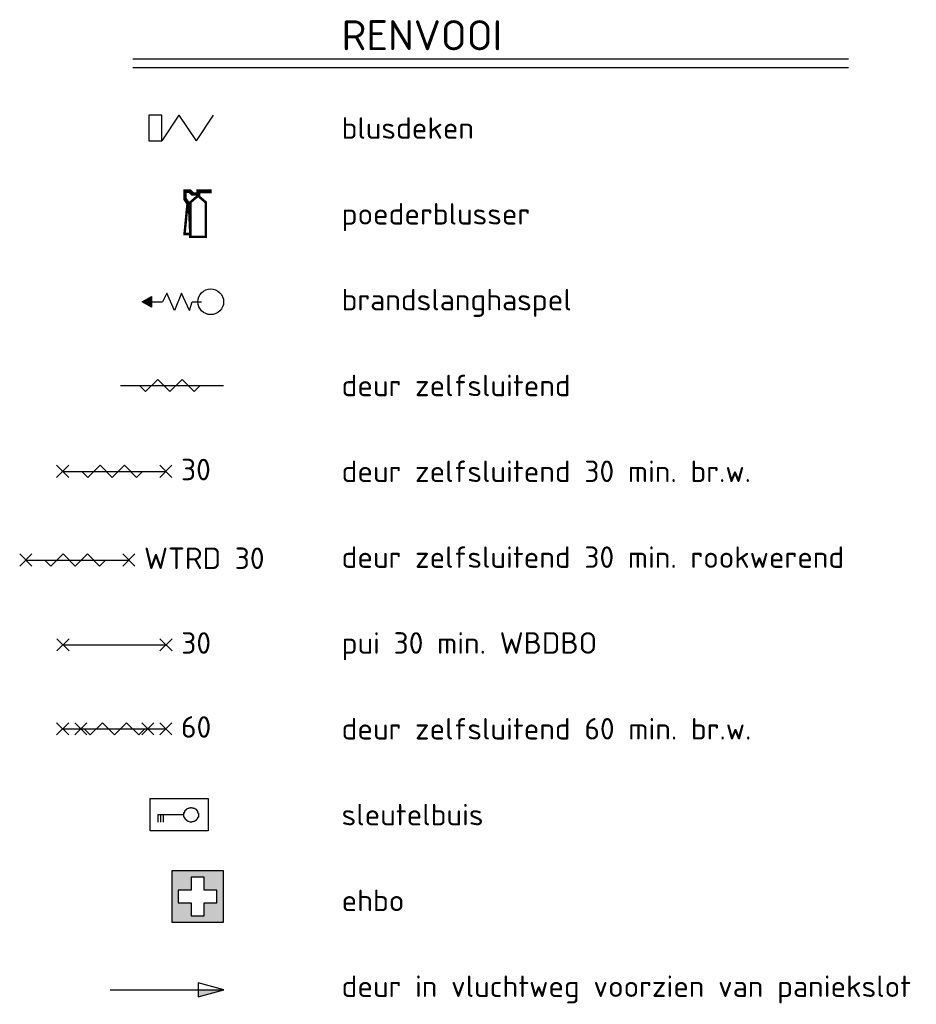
# Model space of a CAD drawing. Header units: millimetres. Extents: x -28579 to 211491, y -26192 to 102706.
# Tile 46 of 48: x 109629 to 120071, y -19700 to -8227. Entities that reach past the tile are written whole.
import ezdxf

# ---------------------------------------------------------------- set-up
doc = ezdxf.new("R2010")
doc.units = ezdxf.units.MM
doc.header["$LTSCALE"] = 100
for name, color, linetype in [('AL65_BEVEILIGING', 1, 'Continuous'), ('AT25_TEKST', 2, 'Continuous'), ('TXT35', 3, 'Continuous')]:
    doc.layers.add(name, color=color, linetype=linetype)
doc.styles.add('03_100', font='isocpeur.ttf')

# ---------------------------------------------------------------- blocks, each defined once
blk = doc.blocks.new('blusdeken')
at = {"layer": 'AL65_BEVEILIGING'}
for p, q in [((0, 300), (0, 0)), ((150, 300), (0, 300)), ((150, 0), (150, 300)), ((350, 300), (150, 0)), ((350, 300), (550, 0)), ((750, 300), (550, 0)), ((0, 0), (150, 0))]:
    blk.add_line(p, q, dxfattribs=at)
blk = doc.blocks.new('zelfsluitend')
at = {"layer": 'AL65_BEVEILIGING'}
blk.add_line((-600, 0), (600, 0), dxfattribs=at)
blk.add_lwpolyline([(-377, 0), (-307, -71), (-165, 71), (-24, -71), (118, 71), (259, -71), (330, 0)], dxfattribs=at)
blk = doc.blocks.new('30min br.w.')
at = {"layer": 'AL65_BEVEILIGING'}
for p, q in [((-671, 71), (-529, -71)), ((-671, -71), (-529, 71)), ((-600, 0), (600, 0)), ((529, -71), (671, 71)), ((529, 71), (671, -71))]:
    blk.add_line(p, q, dxfattribs=at)
blk.add_lwpolyline([(-377, 0), (-307, -71), (-165, 71), (-24, -71), (118, 71), (259, -71), (330, 0)], dxfattribs=at)
at = {"layer": 'AL65_BEVEILIGING', "style": '03_100'}
blk.add_text('30', height=250, dxfattribs=at).set_placement((777, -104))
blk = doc.blocks.new('60min br.w.')
at = {"layer": 'AL65_BEVEILIGING'}
for p, q in [((-671, 71), (-529, -71)), ((-671, -71), (-529, 71)), ((-600, 0), (600, 0)), ((-461, 71), (-319, -71)), ((-461, -71), (-319, 71)), ((319, -71), (461, 71)), ((319, 71), (461, -71)), ((529, -71), (671, 71)), ((529, 71), (671, -71))]:
    blk.add_line(p, q, dxfattribs=at)
blk.add_lwpolyline([(-351, 0), (-280, -71), (-139, 71), (3, -71), (144, 71), (286, -71), (356, 0)], dxfattribs=at)
at = {"layer": 'AL65_BEVEILIGING', "style": '03_100'}
blk.add_text('60', height=250, dxfattribs=at).set_placement((777, -104))
blk = doc.blocks.new('sleutelbuis')
at = {"layer": 'AL65_BEVEILIGING', "color": 2}
for p, q in [((403.125, 229.6875), (412.5, 234.375)), ((403.125, 227.34375), (403.125, 229.6875)), ((412.5, 241.40625), (421.875, 243.75)), ((412.5, 236.71875), (412.5, 241.40625)), ((412.5, 234.375), (412.5, 236.71875)), ((421.875, 250.78125), (431.25, 253.125)), ((421.875, 246.09375), (421.875, 250.78125)), ((421.875, 243.75), (421.875, 246.09375)), ((431.25, 257.8125), (440.625, 260.15625)), ((431.25, 255.46875), (431.25, 257.8125)), ((431.25, 253.125), (431.25, 255.46875)), ((440.625, 260.15625), (450, 262.5)), ((440.625, 260.15625), (440.625, 260.15625)), ((450, 262.5), (450, 264.84375)), ((450, 264.84375), (459.375, 264.84375)), ((459.375, 264.84375), (459.375, 267.1875)), ((459.375, 267.1875), (468.75, 267.1875)), ((468.75, 267.1875), (468.75, 269.53125)), ((468.75, 269.53125), (478.125, 269.53125)), ((468.75, 267.1875), (468.75, 267.1875)), ((478.125, 269.53125), (478.125, 269.53125)), ((478.125, 269.53125), (487.5, 267.1875)), ((487.5, 267.1875), (487.5, 267.1875)), ((487.5, 267.1875), (496.875, 267.1875)), ((496.875, 267.1875), (496.875, 267.1875)), ((496.875, 267.1875), (506.25, 264.84375)), ((506.25, 264.84375), (506.25, 262.5)), ((506.25, 262.5), (515.625, 262.5)), ((515.625, 262.5), (515.625, 260.15625)), ((515.625, 260.15625), (515.625, 257.8125)), ((515.625, 257.8125), (525, 255.46875)), ((525, 255.46875), (525, 253.125)), ((525, 253.125), (534.375, 250.78125)), ((534.375, 250.78125), (534.375, 248.4375)), ((534.375, 248.4375), (534.375, 243.75)), ((534.375, 243.75), (543.75, 241.40625)), ((543.75, 241.40625), (543.75, 239.0625)), ((543.75, 239.0625), (543.75, 234.375)), ((543.75, 234.375), (543.75, 232.03125)), ((543.75, 232.03125), (553.125, 227.34375)), ((93.75, 100.78125), (93.75, 187.5)), ((93.75, 187.5), (393.75, 187.5)), ((121.875, 187.5), (121.875, 100.78125)), ((150, 187.5), (150, 100.78125)), ((393.75, 210.9375), (403.125, 213.28125)), ((393.75, 206.25), (393.75, 210.9375)), ((393.75, 201.5625), (393.75, 206.25)), ((393.75, 196.875), (393.75, 201.5625)), ((393.75, 192.1875), (393.75, 196.875)), ((393.75, 187.5), (393.75, 192.1875)), ((393.75, 185.15625), (393.75, 187.5)), ((393.75, 180.46875), (393.75, 185.15625)), ((393.75, 175.78125), (393.75, 180.46875)), ((393.75, 171.09375), (393.75, 175.78125)), ((393.75, 166.40625), (393.75, 171.09375)), ((393.75, 161.71875), (393.75, 166.40625)), ((393.75, 159.375), (393.75, 161.71875)), ((403.125, 154.6875), (393.75, 159.375)), ((403.125, 222.65625), (403.125, 227.34375)), ((403.125, 217.96875), (403.125, 222.65625)), ((403.125, 213.28125), (403.125, 217.96875)), ((403.125, 150), (403.125, 154.6875)), ((403.125, 145.3125), (403.125, 150)), ((403.125, 142.96875), (403.125, 145.3125)), ((412.5, 138.28125), (403.125, 142.96875)), ((412.5, 135.9375), (412.5, 138.28125)), ((412.5, 131.25), (412.5, 135.9375)), ((412.5, 128.90625), (412.5, 131.25)), ((421.875, 124.21875), (412.5, 128.90625)), ((421.875, 121.875), (421.875, 124.21875)), ((421.875, 119.53125), (421.875, 121.875)), ((431.25, 117.1875), (421.875, 119.53125)), ((431.25, 114.84375), (431.25, 117.1875)), ((440.625, 112.5), (431.25, 114.84375)), ((534.375, 119.53125), (525, 117.1875)), ((525, 117.1875), (525, 114.84375)), ((525, 114.84375), (525, 112.5)), ((543.75, 128.90625), (534.375, 126.5625)), ((534.375, 126.5625), (534.375, 121.875)), ((534.375, 121.875), (534.375, 119.53125)), ((553.125, 140.625), (543.75, 135.9375)), ((543.75, 135.9375), (543.75, 133.59375)), ((543.75, 133.59375), (543.75, 128.90625)), ((553.125, 227.34375), (553.125, 222.65625)), ((553.125, 222.65625), (553.125, 220.3125)), ((553.125, 220.3125), (553.125, 215.625)), ((553.125, 215.625), (553.125, 210.9375)), ((553.125, 210.9375), (562.5, 206.25)), ((562.5, 159.375), (553.125, 154.6875)), ((553.125, 154.6875), (553.125, 152.34375)), ((553.125, 152.34375), (553.125, 147.65625)), ((553.125, 147.65625), (553.125, 142.96875)), ((553.125, 142.96875), (553.125, 140.625)), ((562.5, 206.25), (562.5, 203.90625)), ((562.5, 203.90625), (562.5, 199.21875)), ((562.5, 199.21875), (562.5, 194.53125)), ((562.5, 194.53125), (562.5, 189.84375)), ((562.5, 189.84375), (562.5, 185.15625)), ((562.5, 185.15625), (562.5, 180.46875)), ((562.5, 180.46875), (562.5, 175.78125)), ((562.5, 175.78125), (562.5, 173.4375)), ((562.5, 173.4375), (562.5, 168.75)), ((562.5, 168.75), (562.5, 164.0625)), ((562.5, 164.0625), (562.5, 159.375)), ((440.625, 110.15625), (440.625, 112.5)), ((440.625, 107.8125), (440.625, 110.15625)), ((450, 105.46875), (440.625, 107.8125)), ((459.375, 103.125), (450, 105.46875)), ((450, 105.46875), (450, 105.46875)), ((468.75, 100.78125), (459.375, 103.125)), ((459.375, 103.125), (459.375, 103.125)), ((478.125, 100.78125), (468.75, 100.78125)), ((468.75, 100.78125), (468.75, 100.78125)), ((487.5, 100.78125), (478.125, 100.78125)), ((478.125, 100.78125), (478.125, 100.78125)), ((496.875, 103.125), (487.5, 103.125)), ((487.5, 103.125), (487.5, 100.78125)), ((487.5, 100.78125), (487.5, 100.78125)), ((506.25, 105.46875), (496.875, 103.125)), ((496.875, 103.125), (496.875, 103.125)), ((515.625, 107.8125), (506.25, 107.8125)), ((506.25, 107.8125), (506.25, 105.46875)), ((525, 112.5), (515.625, 110.15625)), ((515.625, 110.15625), (515.625, 107.8125))]:
    blk.add_line(p, q, dxfattribs=at)
blk.add_lwpolyline([(675, 375), (675, 0), (0, 0), (0, 375)], close=True, dxfattribs=at)
blk = doc.blocks.new('ehbo (1)')
at = {"layer": 'AL65_BEVEILIGING'}
h = blk.add_hatch(color=96, dxfattribs=at)
h.paths.add_polyline_path([(600, 0), (600, 600), (0, 600), (0, 0)])
h.paths.add_polyline_path([(375, 75), (225, 75), (225, 225), (75, 225), (75, 375), (225, 375), (225, 525), (375, 525), (375, 375), (525, 375), (525, 225), (375, 225)], flags=16)
at = {"layer": 'AL65_BEVEILIGING', "color": 94}
for points in [[(0, 0), (600, 0), (600, 600), (0, 600)], [(375, 375), (375, 525), (225, 525), (225, 375), (75, 375), (75, 225), (225, 225), (225, 75), (375, 75), (375, 225), (525, 225), (525, 375)]]:
    blk.add_lwpolyline(points, close=True, dxfattribs=at)
blk = doc.blocks.new('brandblusser')
at = {"layer": 'AL65_BEVEILIGING', "color": 1, "linetype": 'Continuous', "const_width": 28.8}
for points in [[(-11, 504), (-56, 504), (-90, 538), (-157, 538), (-157, 437), (-123, 386), (-157, 34), (-90, 34), (-106, 386), (-146, 448), (-146, 526), (-101, 526), (-67, 493), (-11, 493)], [(146, 538), (-6, 538), (-11, 470), (-90, 403), (-90, 0), (90, 0), (90, 403), (11, 470), (11, 521), (146, 521), (146, 538)]]:
    blk.add_lwpolyline(points, dxfattribs=at)
blk = doc.blocks.new('30 RW')
at = {"layer": 'AL65_BEVEILIGING'}
for p, q in [((-671, -71), (-529, 71)), ((-671, 71), (-529, -71)), ((-600, 0), (600, 0)), ((529, 71), (671, -71)), ((529, -71), (671, 71))]:
    blk.add_line(p, q, dxfattribs=at)
blk.add_lwpolyline([(-377, 0), (-307, -71), (-165, 71), (-24, -71), (118, 71), (259, -71), (330, 0)], dxfattribs=at)
at = {"layer": 'AL65_BEVEILIGING', "style": '03_100'}
blk.add_text('WTRD 30', height=250, dxfattribs=at).set_placement((777, -104))
blk = doc.blocks.new('BSH')
at = {"layer": 'AL65_BEVEILIGING'}
for points in [[(215, 0), (109, 0)], [(248, 100), (215, 0)], [(248, 100), (340, -100), (422, 100), (513, -100), (561, 0)], [(690, 0), (561, 0)]]:
    blk.add_lwpolyline(points, dxfattribs=at)
blk.add_lwpolyline([(797, 0), (690, -61), (690, 61)], close=True, dxfattribs=at)
blk.add_circle((0, 0), 150, dxfattribs=at)
blk.add_solid([(690, -61), (690, 61), (797, 0)], dxfattribs=at)
blk = doc.blocks.new('pui 30 WBDBO')
at = {"layer": 'AL65_BEVEILIGING'}
for p, q in [((-671, -71), (-529, 71)), ((-671, 71), (-529, -71)), ((-600, 0), (600, 0)), ((529, 71), (671, -71)), ((529, -71), (671, 71))]:
    blk.add_line(p, q, dxfattribs=at)
at = {"layer": 'AL65_BEVEILIGING', "style": '03_100'}
blk.add_text('30', height=250, dxfattribs=at).set_placement((777, -104))

msp = doc.modelspace()

# ---------------------------------------------------------------- hatches: boundary and pattern name
at = {"layer": 'AL65_BEVEILIGING'}
msp.add_hatch(color=256, dxfattribs=at).paths.add_polyline_path([(111708.19071, -19531.01964), (111708.19071, -19611.38296), (112008.11068, -19531.01964)])

# ---------------------------------------------------------------- linework, layer by layer
for p, q in [((110948.56009, -8683.38304), (119280.05768, -8683.38304)), ((110948.56009, -8783.38304), (119280.05768, -8783.38304)), ((110684.36425, -19531.01964), (112008.11068, -19531.01964))]:
    msp.add_line(p, q, dxfattribs=at)
msp.add_lwpolyline([(112008.11068, -19531.01964), (111708.19071, -19450.65633), (111708.19071, -19611.38296), (112008.11068, -19531.01964)], dxfattribs=at)

# ---------------------------------------------------------------- block references
for name, p in [('blusdeken', (111134.03297, -9639.36783)), ('brandblusser', (111706.16874, -10757.86783)), ('zelfsluitend', (111401.41774, -12489.36783)), ('30min br.w.', (110730.66537, -13489.65715)), ('30 RW', (110299.96209, -14523.40086)), ('pui 30 WBDBO', (110733.27282, -15510.61745)), ('60min br.w.', (110730.66537, -16489.07851)), ('sleutelbuis', (111148.17249, -17676.86783)), ('ehbo (1)', (111401.41774, -18743.34973))]:
    msp.add_blockref(name, p, dxfattribs=at)
at = {"layer": 'AL65_BEVEILIGING', "rotation": 180}
msp.add_blockref('BSH', (111853.73557, -11513.91365), dxfattribs=at)

# ---------------------------------------------------------------- texts
at = {"layer": 'AT25_TEKST', "style": '03_100'}
for s, p in [('blusdeken', (113377.57209, -9614.32098)), ('poederblusser', (113377.57209, -10614.32098)), ('brandslanghaspel', (113377.57209, -11614.32098)), ('deur zelfsluitend', (113377.57209, -12614.32098)), ('deur zelfsluitend 30 min. br.w.', (113377.57209, -13614.32098)), ('deur zelfsluitend 30 min. rookwerend', (113377.57209, -14614.32098)), ('pui 30 min. WBDBO', (113377.57209, -15614.32098)), ('deur zelfsluitend 60 min. br.w.', (113377.57209, -16614.32098)), ('sleutelbuis', (113377.57209, -17614.32098)), ('ehbo', (113377.57209, -18614.32098)), ('ehbo', (113377.57209, -18614.32098)), ('deur in vluchtweg voorzien van paniekslot', (113377.57209, -19614.32098))]:
    msp.add_text(s, height=249.999995, dxfattribs=at).set_placement(p)
at = {"layer": 'TXT35', "style": '03_100'}
msp.add_text('RENVOOI', height=350, dxfattribs=at).set_placement((113377.57209, -8583.3362))

doc.saveas('drawing.dxf')
